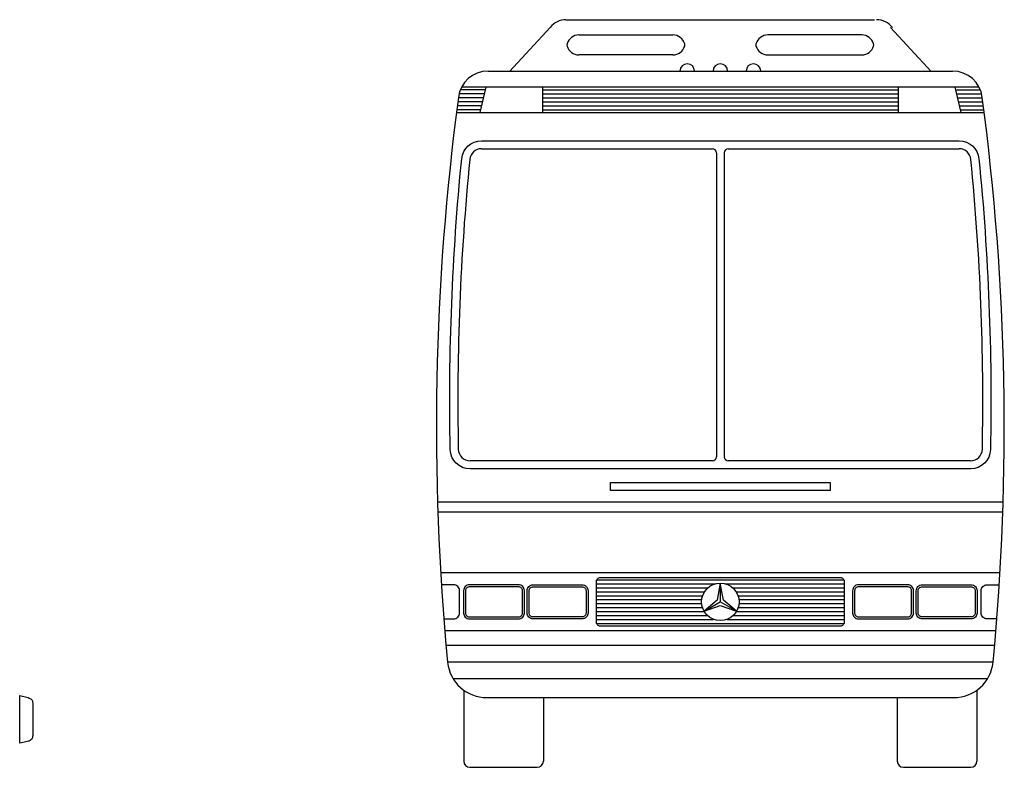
# Model space of a CAD drawing. Header units: millimetres. Extents: x 76.8 to 121.6, y 120.5 to 134.5.
# Tile 14 of 15: x 102.7 to 107.6, y 130.8 to 134.5. Entities that reach past the tile are written whole.
import ezdxf

# ---------------------------------------------------------------- set-up
doc = ezdxf.new("R2010")
doc.units = ezdxf.units.MM

msp = doc.modelspace()

# ---------------------------------------------------------------- linework, layer by layer
for p, q in [((105.41, 134.5069), (106.9424, 134.5069)), ((105.1292, 134.2496), (105.3321, 134.4689)), ((105.4741, 134.4311), (105.9403, 134.4311)), ((106.8784, 134.4311), (106.4121, 134.4311)), ((107.2233, 134.2496), (107.0203, 134.4689)), ((105.9403, 134.332), (105.4741, 134.332)), ((106.4121, 134.332), (106.8784, 134.332)), ((105.0233, 134.2518), (107.3291, 134.2518)), ((105.004, 134.1384), (104.8793, 134.1384)), ((105.0086, 134.158), (104.8855, 134.158)), ((107.4603, 134.1724), (104.8921, 134.1724)), ((105.012, 134.1724), (104.9822, 134.0457)), ((105.2928, 134.1724), (105.2928, 134.0457)), ((105.2928, 134.158), (107.0597, 134.158)), ((105.2928, 134.1384), (107.0597, 134.1384)), ((107.0597, 134.1724), (107.0597, 134.0457)), ((107.3405, 134.1724), (107.3703, 134.0457)), ((107.3439, 134.158), (107.4669, 134.158)), ((107.3485, 134.1384), (107.4731, 134.1384)), ((104.9947, 134.0992), (104.8733, 134.0992)), ((104.9994, 134.1188), (104.8759, 134.1188)), ((105.2928, 134.1188), (107.0597, 134.1188)), ((105.2928, 134.0992), (107.0597, 134.0992)), ((107.3531, 134.1188), (107.4766, 134.1188)), ((107.3577, 134.0992), (107.4792, 134.0992)), ((104.8663, 134.0457), (107.4862, 134.0457)), ((104.9855, 134.0599), (104.8681, 134.0599)), ((104.9901, 134.0796), (104.8707, 134.0796)), ((105.2928, 134.0796), (107.0597, 134.0796)), ((105.2928, 134.0599), (107.0597, 134.0599)), ((107.3623, 134.0796), (107.4818, 134.0796)), ((107.3669, 134.0599), (107.4843, 134.0599)), ((104.9907, 133.8659), (106.1367, 133.8659)), ((106.1565, 133.8461), (106.1565, 132.3362)), ((106.196, 133.8461), (106.196, 132.3362)), ((106.2157, 133.8659), (107.3617, 133.8659)), ((106.1367, 132.3164), (104.934, 132.3164)), ((107.4184, 132.3164), (106.2157, 132.3164)), ((104.7719, 132.1128), (107.5806, 132.1128)), ((104.7735, 132.0634), (107.579, 132.0634)), ((104.7874, 131.7615), (107.565, 131.7615)), ((105.5607, 131.7053), (106.1497, 131.7053)), ((105.5625, 131.7249), (106.79, 131.7249)), ((106.1762, 131.7091), (106.1762, 131.6158)), ((106.2027, 131.7053), (106.7918, 131.7053)), ((105.5607, 131.6857), (106.1143, 131.6857)), ((105.5607, 131.6661), (106.0976, 131.6661)), ((105.5607, 131.6464), (106.0881, 131.6464)), ((106.2381, 131.6857), (106.7918, 131.6857)), ((106.2549, 131.6661), (106.7918, 131.6661)), ((106.2644, 131.6464), (106.7918, 131.6464)), ((105.5607, 131.6268), (106.0835, 131.6268)), ((105.5607, 131.6072), (106.0833, 131.6072)), ((106.0954, 131.5692), (106.1762, 131.6158)), ((106.257, 131.5692), (106.1762, 131.6158)), ((106.2689, 131.6268), (106.7918, 131.6268)), ((106.2691, 131.6072), (106.7918, 131.6072)), ((105.5607, 131.5876), (106.0873, 131.5876)), ((105.5607, 131.5679), (106.0961, 131.5679)), ((105.5607, 131.5483), (106.1118, 131.5483)), ((106.2407, 131.5483), (106.7918, 131.5483)), ((106.2563, 131.5679), (106.7918, 131.5679)), ((106.2652, 131.5876), (106.7918, 131.5876)), ((105.5607, 131.5287), (106.1428, 131.5287)), ((105.5617, 131.5091), (106.7907, 131.5091)), ((106.2097, 131.5287), (106.7918, 131.5287)), ((104.8077, 131.4732), (107.5447, 131.4732)), ((104.8139, 131.4002), (107.5385, 131.4002)), ((104.8214, 131.3187), (107.5311, 131.3187)), ((104.8488, 131.2359), (107.5036, 131.2359)), ((104.9025, 131.1776), (104.9025, 130.8243)), ((107.4499, 131.1776), (107.4499, 130.8243)), ((105.018, 131.1403), (107.3345, 131.1403)), ((105.2976, 131.1403), (105.2976, 130.8243)), ((107.0548, 131.1403), (107.0548, 130.8243)), ((104.9325, 130.7943), (105.2676, 130.7943)), ((107.0848, 130.7943), (107.4199, 130.7943))]:
    msp.add_line(p, q)
for points in [[(107.4601, 133.8164, -0.02959), (107.5172, 132.3724, -0.406473), (107.4184, 132.2763), (104.934, 132.2763, -0.406473), (104.8353, 132.3724, -0.02959), (104.8923, 133.8164, -0.387559), (104.9907, 133.9061), (107.3617, 133.9061, -0.387559)], [(104.9311, 131.5309), (105.174, 131.5309, 0.414214), (105.2037, 131.5605), (105.2037, 131.6711, 0.414214), (105.174, 131.7008), (104.9311, 131.7008, 0.414214), (104.9014, 131.6711), (104.9014, 131.5605, 0.414214)], [(104.9311, 131.5408), (105.174, 131.5408, 0.414214), (105.1938, 131.5605), (105.1938, 131.6711, 0.414214), (105.174, 131.6909), (104.9311, 131.6909, 0.414214), (104.9113, 131.6711), (104.9113, 131.5605, 0.414214)], [(105.4898, 131.5309), (105.2468, 131.5309, -0.414214), (105.2172, 131.5605), (105.2172, 131.6711, -0.414214), (105.2468, 131.7008), (105.4898, 131.7008, -0.414214), (105.5194, 131.6711), (105.5194, 131.5605, -0.414214)], [(105.4898, 131.5408), (105.2468, 131.5408, -0.414214), (105.2271, 131.5605), (105.2271, 131.6711, -0.414214), (105.2468, 131.6909), (105.4898, 131.6909, -0.414214), (105.5095, 131.6711), (105.5095, 131.5605, -0.414214)], [(105.5804, 131.7365), (106.772, 131.7365, -0.414214), (106.7918, 131.7167), (106.7918, 131.5154, -0.414214), (106.772, 131.4956), (105.5804, 131.4956, -0.414214), (105.5607, 131.5154), (105.5607, 131.7167, -0.414214)], [(106.8627, 131.5309), (107.1056, 131.5309, 0.414214), (107.1353, 131.5605), (107.1353, 131.6711, 0.414214), (107.1056, 131.7008), (106.8627, 131.7008, 0.414214), (106.833, 131.6711), (106.833, 131.5605, 0.414214)], [(106.8627, 131.5408), (107.1056, 131.5408, 0.414214), (107.1254, 131.5605), (107.1254, 131.6711, 0.414214), (107.1056, 131.6909), (106.8627, 131.6909, 0.414214), (106.8429, 131.6711), (106.8429, 131.5605, 0.414214)], [(107.4214, 131.5309), (107.1784, 131.5309, -0.414214), (107.1488, 131.5605), (107.1488, 131.6711, -0.414214), (107.1784, 131.7008), (107.4214, 131.7008, -0.414214), (107.451, 131.6711), (107.451, 131.5605, -0.414214)], [(107.4214, 131.5408), (107.1784, 131.5408, -0.414214), (107.1587, 131.5605), (107.1587, 131.6711, -0.414214), (107.1784, 131.6909), (107.4214, 131.6909, -0.414214), (107.4411, 131.6711), (107.4411, 131.5605, -0.414214)]]:
    msp.add_lwpolyline(points, format="xyb", close=True)
msp.add_lwpolyline([(105.6308, 132.2093), (106.7217, 132.2093), (106.7217, 132.1692), (105.6308, 132.1692)], close=True)
for points in [[(104.8031, 131.5309), (104.8519, 131.5309, 0.414214), (104.8815, 131.5605), (104.8815, 131.6711, 0.414214), (104.8519, 131.7008), (104.7911, 131.7008, 0.414214)], [(107.5493, 131.5309), (107.5005, 131.5309, -0.414214), (107.4709, 131.5605), (107.4709, 131.6711, -0.414214), (107.5005, 131.7008), (107.5613, 131.7008, -0.414214)]]:
    msp.add_lwpolyline(points, format="xyb")
msp.add_lwpolyline([(106.1762, 131.7091), (106.1607, 131.6248), (106.0954, 131.5692), (106.1762, 131.5979), (106.257, 131.5692), (106.1918, 131.6248), (106.1762, 131.7091)])
at = {"linetype": 'Continuous'}
msp.add_lwpolyline([(102.6978, 130.9137), (102.6978, 131.1516), (102.7404, 131.1404), (102.7449, 131.1382), (102.7487, 131.1367), (102.7532, 131.1344), (102.7562, 131.1314), (102.7592, 131.1285), (102.7614, 131.124), (102.7621, 131.118), (102.7629, 131.1105), (102.7629, 130.9518), (102.7621, 130.9473), (102.7614, 130.9429), (102.7599, 130.9384), (102.7577, 130.9339), (102.7539, 130.9301), (102.7494, 130.9271), (102.7434, 130.9242), (102.736, 130.9219), (102.6978, 130.9137)], dxfattribs=at)
msp.add_circle((106.1762, 131.6158), 0.0933)
for centre, radius, start, end in [((105.41, 134.4081), 0.0988, 90, 142.071), ((106.9519, 134.4069), 0.1, 37.929, 90), ((105.4741, 134.3696), 0.0615, 90, 163.3418), ((105.9403, 134.3696), 0.0615, 16.6582, 90), ((106.4121, 134.3696), 0.0615, 90, 163.3418), ((106.8784, 134.3696), 0.0615, 16.6582, 90), ((105.434, 134.3815), 0.0198, 163.3418, 196.6582), ((105.9803, 134.3815), 0.0198, 343.3418, 16.6582), ((106.3721, 134.3815), 0.0198, 163.3418, 196.6582), ((106.9184, 134.3815), 0.0198, 343.3418, 16.6582), ((105.4741, 134.3935), 0.0615, 196.6582, 270), ((105.9403, 134.3935), 0.0615, 270, 343.3418), ((106.4121, 134.3935), 0.0615, 196.6582, 270), ((106.8784, 134.3935), 0.0615, 270, 343.3418), ((106.0118, 134.2518), 0.036, 0, 180), ((106.1762, 134.2518), 0.036, 0, 180), ((106.3406, 134.2518), 0.036, 0, 180), ((105.0233, 134.1036), 0.1482, 90, 173.3488), ((107.3291, 134.1036), 0.1482, 6.6512, 90), ((117.0717, 132.4809), 12.3053, 172.3414, 185.43321), ((95.2808, 132.4809), 12.3053, 354.56679, 7.6586), ((104.9907, 133.8073), 0.0586, 90, 174.7372), ((106.1367, 133.8461), 0.0198, 0, 90), ((106.2157, 133.8461), 0.0198, 90, 180), ((107.3617, 133.8073), 0.0586, 5.2628, 90), ((117.0526, 132.6126), 12.1796, 174.34531, 181.12484), ((95.2998, 132.6126), 12.1796, 358.87516, 5.65469), ((104.934, 132.375), 0.0586, 181.5184, 270), ((106.1367, 132.3362), 0.0198, 270, 0), ((106.2157, 132.3362), 0.0198, 180, 270), ((107.4184, 132.375), 0.0586, 270, 358.4816), ((105.018, 131.3379), 0.1976, 186.4431, 270), ((107.3345, 131.3379), 0.1976, 270, 353.5569), ((104.9325, 130.8243), 0.03, 180, 270), ((105.2676, 130.8243), 0.03, 270, 0), ((107.0848, 130.8243), 0.03, 180, 270), ((107.4199, 130.8243), 0.03, 270, 270), ((107.4199, 130.8243), 0.03, 270, 0)]:
    msp.add_arc(centre, radius, start, end)

doc.saveas('drawing.dxf')
